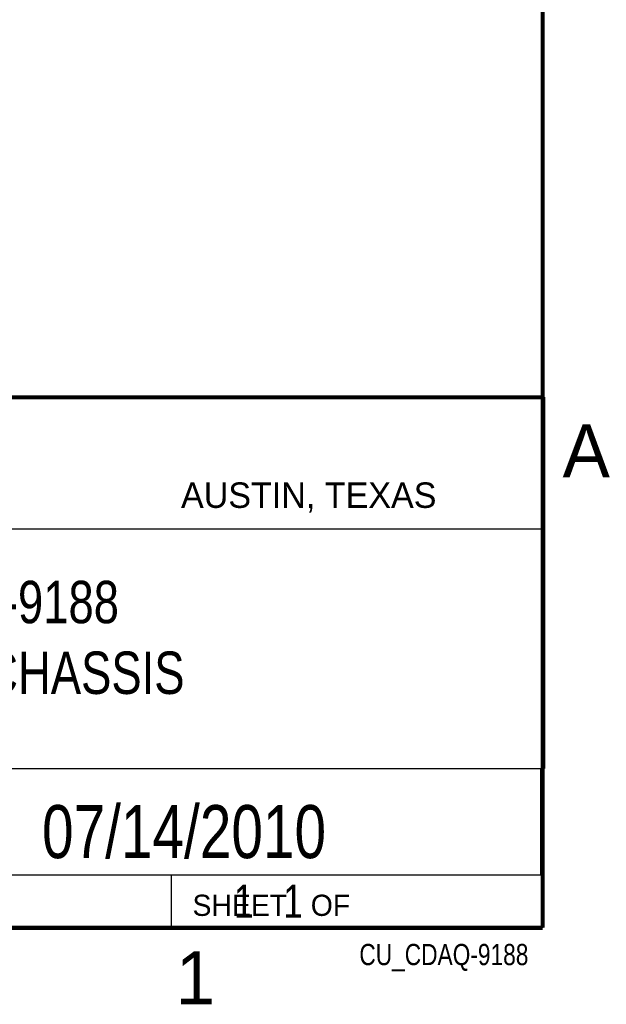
# Model space of a CAD drawing. Header units: inches. Extents: x 0 to 34, y 0 to 22.
# Tile 45 of 83: x 31 to 33.8, y 0.1 to 4.8. Entities that reach past the tile are written whole.
import ezdxf
from ezdxf.enums import TextEntityAlignment as Align

# ---------------------------------------------------------------- set-up
doc = ezdxf.new("R2010")
doc.units = ezdxf.units.IN
doc.header["$LTSCALE"] = 1.87
doc.header["$MEASUREMENT"] = 0
doc.layers.get('0').update_dxf_attribs({"linetype": 'CONTINUOUS'})
doc.styles.get("Standard").update_dxf_attribs({"font": 'txt', "width": 0.8})

msp = doc.modelspace()

# ---------------------------------------------------------------- linework, layer by layer
at = {"color": 2, "linetype": 'CONTINUOUS'}
for p, q in [((28.3793, 3.0003), (33.5093, 3.0003)), ((33.5093, 3.0003), (33.5093, 1.2503)), ((28.7231, 2.38), (33.5, 2.38)), ((28.3793, 1.2503), (33.5093, 1.2503)), ((30.13, 1.2499), (33.49, 1.2499)), ((33.49, 1.2499), (33.49, 0.7499)), ((28.38, 0.75), (33.5, 0.75)), ((30.13, 0.7499), (33.49, 0.7499)), ((31.75, 0.75), (33.5, 0.75)), ((31.75, 0.75), (31.75, 0.5)), ((33.5, 0.75), (33.5, 0.5)), ((31.75, 0.5), (33.5, 0.5)), ((32.4953, 0.5017), (33.4953, 0.5017)), ((32.4953, 0.5017), (32.4953, 0.5012)), ((32.4953, 0.5012), (33.4953, 0.5012)), ((33.4953, 0.5017), (33.4953, 0.5012))]:
    msp.add_line(p, q, dxfattribs=at)
at = {"color": 7, "linetype": 'CONTINUOUS', "const_width": 0.02}
for points in [[(33.5, 0.5), (33.5, 21.5)], [(25.58, 3), (33.5, 3)], [(0.5, 0.5), (33.5, 0.5)]]:
    msp.add_lwpolyline(points, dxfattribs=at)

# ---------------------------------------------------------------- texts
at = {"color": 2, "linetype": 'CONTINUOUS'}
for s, height, p in [('A', 0.25, (33.5939, 2.6228)), ('AUSTIN, TEXAS', 0.12, (31.7957, 2.479)), ('SHEET   OF', 0.1, (31.8499, 0.5557)), ('1', 0.25, (31.7706, 0.139))]:
    msp.add_text(s, height=height, dxfattribs=at).set_placement(p)
at = {"color": 7, "linetype": 'CONTINUOUS', "width": 0.8}
msp.add_text('07/14/2010', height=0.25, dxfattribs=at).set_placement((31.81, 0.828), align=Align.CENTER)
at = {"color": 2, "linetype": 'CONTINUOUS', "width": 0.8}
msp.add_text('CU_CDAQ-9188', height=0.1, dxfattribs=at).set_placement((33.4328, 0.3236), align=Align.RIGHT)
at = {"color": 7, "linetype": 'CONTINUOUS'}
for s, insert, char_height, width, attachment_point in [('cDAQ-9188\\P8 SLOT CHASSIS\\P ', (30.9443, 2.1353), 0.2, 2.24, 2), ('     1   1', (31.8125, 0.7031), 0.15625, 1.25, 1)]:
    msp.add_mtext(s, dxfattribs=dict(at, insert=insert, char_height=char_height, width=width, attachment_point=attachment_point))

doc.saveas('drawing.dxf')
